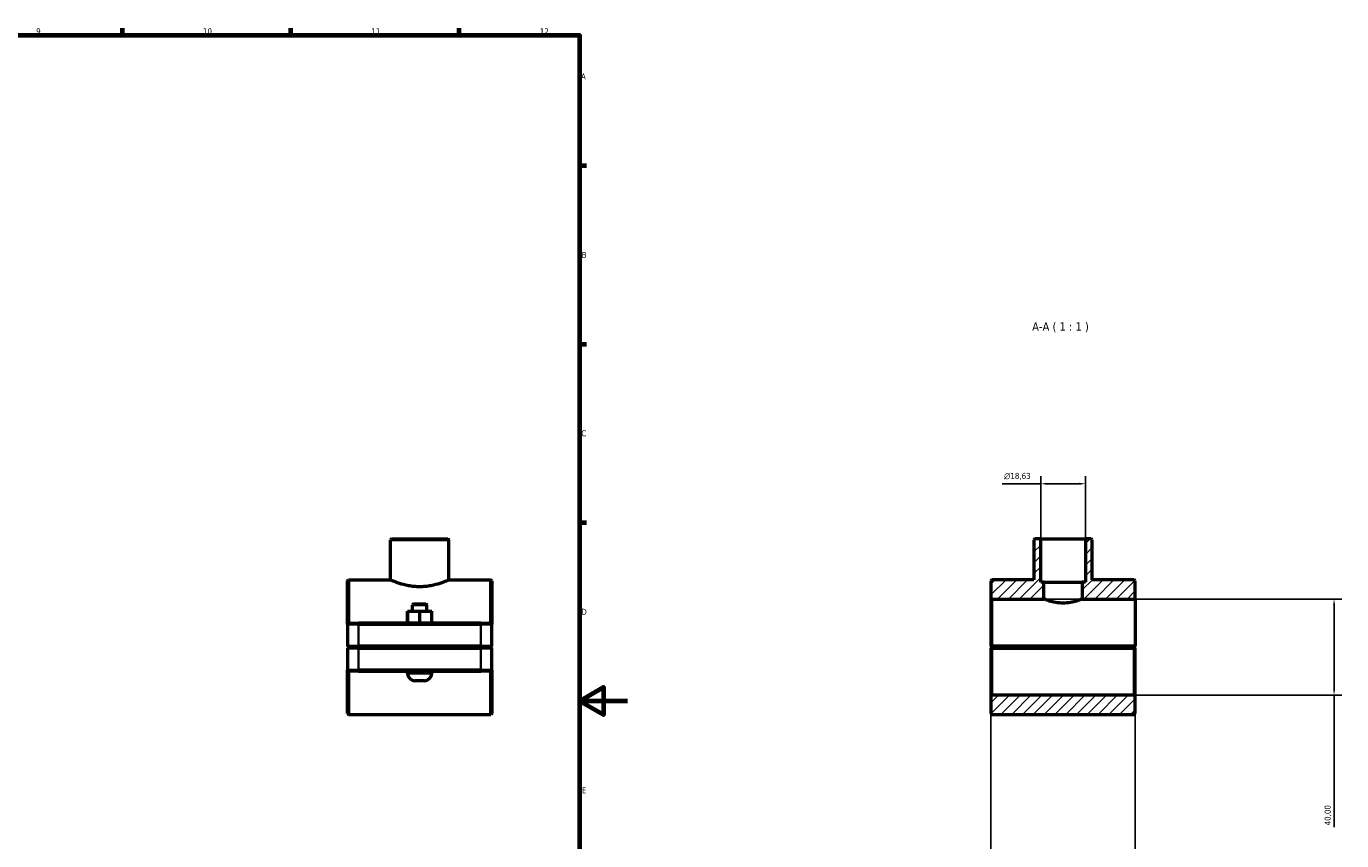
# Model space of a CAD drawing. Header units: millimetres. Extents: x 0 to 1138, y 0 to 1083.
# Tile 6 of 6: x 591 to 1138, y 239 to 578. Entities that reach past the tile are written whole.
import ezdxf

# ---------------------------------------------------------------- set-up
doc = ezdxf.new("R2010")
doc.units = ezdxf.units.MM
for name, color, linetype, lineweight in [('Border (ISO)', 7, 'Continuous', 70), ('Dimension (ISO)', 7, 'Continuous', 25), ('Hatch (ISO)', 7, 'Continuous', 18), ('Symbol (ISO)', 7, 'Continuous', 25), ('Visible (ISO)', 7, 'Continuous', 50), ('Visible Narrow (ISO)', 7, 'Continuous', 35)]:
    doc.layers.add(name, color=color, linetype=linetype, lineweight=lineweight)
doc.styles.add('Label Text (ISO)', font='tahoma.ttf')
doc.styles.add('Note Text (ISO)', font='tahoma.ttf')
doc.dimstyles.new('Default (ISO)', dxfattribs={"dimtxt": 2.5, "dimasz": 2.5, "dimexe": 3.175, "dimexo": 0, "dimgap": 0.762, "dimtad": 1, "dimrnd": 1e-08, "dimzin": 0, "dimtxsty": 'Note Text (ISO)', "dimcen": 0.09, "dimdle": 10, "dimclrd": 256, "dimclre": 256, "dimclrt": 232, "dimazin": 0, "dimtfac": 1.40208, "dimtmove": 0, "dimatfit": 3, "dimfxl": 1, "dimtolj": 1, "dimtzin": 0, "dimlwd": -1, "dimlwe": -1, "dimarcsym": 0})

# ---------------------------------------------------------------- blocks, each defined once
blk = doc.blocks.new('Borders Default Border')
at = {"layer": 'Border (ISO)'}
for p, q in [((630.75, 574), (630.75, 576.9)), ((700.83, 574), (700.83, 576.9)), ((770.92, 574), (770.92, 576.9)), ((821, 519.75), (823.9, 519.75)), ((821, 445.5), (823.9, 445.5)), ((821, 371.25), (823.9, 371.25))]:
    blk.add_line(p, q, dxfattribs=at)
at = {"layer": 'Border (ISO)', "flags": 128}
for points in [[(20, 20), (20, 574), (821, 574), (821, 20), (20, 20)], [(841, 297), (821, 297), (831, 302.77), (831, 291.23), (821, 297)]]:
    blk.add_lwpolyline(points, dxfattribs=at)
at = {"layer": 'Border (ISO)', "color": 232, "true_color": 0xca0064, "char_height": 2.5, "attachment_point": 7, "style": 'Note Text (ISO)'}
for s, insert in [('9', (594.88, 574.35)), ('10', (664.29, 574.35)), ('11', (734.37, 574.4)), ('12', (804.46, 574.4)), ('A', (821.59, 555.62)), ('B', (821.89, 481.37)), ('C', (821.73, 407.08)), ('D', (821.73, 332.88)), ('E', (821.94, 258.63))]:
    blk.add_mtext(s, dxfattribs=dict(at, insert=insert))
blk = doc.blocks.new('*D7')
at = {"layer": 'Defpoints', "color": 0, "transparency": 16777216}
for p in [(1012.91, 387.39), (1012.91, 364.43), (1031.55, 364.43)]:
    blk.add_point(p, dxfattribs=at)
at = {"layer": 'Dimension (ISO)', "transparency": 16777216}
for p, q in [((1012.91, 364.43), (1012.91, 390.57)), ((1031.55, 364.43), (1031.55, 390.57)), ((1012.91, 387.39), (996.93, 387.39)), ((1029.05, 387.39), (1015.41, 387.39))]:
    blk.add_line(p, q, dxfattribs=at)
for points in [[(1015.41, 387.81), (1015.41, 386.97), (1012.91, 387.39)], [(1029.05, 387.81), (1029.05, 386.97), (1031.55, 387.39)]]:
    blk.add_solid(points, dxfattribs=at)
at = {"layer": 'Dimension (ISO)', "color": 232, "true_color": 0xca0064, "transparency": 16777216, "insert": (997.69, 391.91), "char_height": 2.5, "attachment_point": 1, "style": 'Note Text (ISO)'}
blk.add_mtext('\\A1;\\fAIGDT|b0|i0;\\H2.5000;\\ln\\fTahoma|b0|i0;\\H2.5000;18,63', dxfattribs=at)
blk = doc.blocks.new('*D8')
at = {"layer": 'Defpoints', "color": 0, "transparency": 16777216}
for p in [(992.23, 319.88), (1052.23, 319.88), (992.23, 147.56)]:
    blk.add_point(p, dxfattribs=at)
at = {"layer": 'Dimension (ISO)', "transparency": 16777216}
for p, q in [((992.23, 319.88), (992.23, 144.39)), ((1052.23, 319.88), (1052.23, 144.39)), ((992.23, 147.56), (970.33, 147.56)), ((1049.73, 147.56), (994.73, 147.56))]:
    blk.add_line(p, q, dxfattribs=at)
for points in [[(994.73, 147.98), (994.73, 147.15), (992.23, 147.56)], [(1049.73, 147.98), (1049.73, 147.15), (1052.23, 147.56)]]:
    blk.add_solid(points, dxfattribs=at)
at = {"layer": 'Dimension (ISO)', "color": 232, "true_color": 0xca0064, "transparency": 16777216, "insert": (971.1, 151.5), "char_height": 2.5, "attachment_point": 1, "style": 'Note Text (ISO)'}
blk.add_mtext('\\A1;60,00', dxfattribs=at)
blk = doc.blocks.new('*D9')
at = {"layer": 'Defpoints', "color": 0, "transparency": 16777216}
for p in [(1014.23, 339.43), (1051.83, 299.43), (1135.01, 299.43)]:
    blk.add_point(p, dxfattribs=at)
at = {"layer": 'Dimension (ISO)', "transparency": 16777216}
for p, q in [((1014.23, 339.43), (1138.18, 339.43)), ((1135.01, 336.93), (1135.01, 301.93)), ((1051.83, 299.43), (1138.18, 299.43)), ((1135.01, 299.43), (1135.01, 244.49))]:
    blk.add_line(p, q, dxfattribs=at)
for points in [[(1134.59, 336.93), (1135.42, 336.93), (1135.01, 339.43)], [(1134.59, 301.93), (1135.42, 301.93), (1135.01, 299.43)]]:
    blk.add_solid(points, dxfattribs=at)
at = {"layer": 'Dimension (ISO)', "color": 232, "true_color": 0xca0064, "transparency": 16777216, "insert": (1131.07, 245.26), "char_height": 2.5, "attachment_point": 1, "rotation": 90, "style": 'Note Text (ISO)'}
blk.add_mtext('\\A1;40,00', dxfattribs=at)

msp = doc.modelspace()

# ---------------------------------------------------------------- hatches: boundary and pattern name
at = {"layer": 'Hatch (ISO)'}
h = msp.add_hatch(dxfattribs=at)
h.set_pattern_fill('ANSI31', color=256, scale=25.4, style=0)
h.set_pattern_definition([(45, (0, 0), (-2.245064, 2.245064), [])])
h.paths.add_polyline_path([(1052.23, 291.827), (1052.23, 299.027), (1051.83, 299.427), (992.63, 299.427), (992.23, 299.027), (992.23, 291.827), (992.63, 291.427), (1051.83, 291.427)])
h.paths.add_polyline_path([(1010.52, 364.427), (1010.12, 364.027), (1010.12, 347.427), (992.63, 347.427), (992.23, 347.027), (992.23, 339.827), (992.63, 339.427), (1014.23, 339.427), (1014.23, 346.427), (1012.915, 346.427), (1012.915, 364.427)])
h.paths.add_polyline_path([(1034.34, 364.027), (1033.94, 364.427), (1031.546, 364.427), (1031.546, 346.427), (1030.23, 346.427), (1030.23, 339.427), (1052.23, 339.427), (1052.23, 347.027), (1051.83, 347.427), (1034.34, 347.427)])

# ---------------------------------------------------------------- linework, layer by layer
at = {"layer": 'Visible (ISO)'}
for p, q in [((742.754, 364.427), (742.354, 364.027)), ((742.354, 347.427), (742.354, 364.027)), ((766.574, 364.027), (742.354, 364.027)), ((742.754, 364.427), (766.174, 364.427)), ((766.174, 364.427), (766.574, 364.027)), ((766.574, 347.427), (766.574, 364.027)), ((1010.52, 364.427), (1010.12, 364.027)), ((1010.12, 364.027), (1010.12, 347.427)), ((1012.915, 364.427), (1010.52, 364.427)), ((1012.915, 346.427), (1012.915, 364.427)), ((1012.915, 364.427), (1031.546, 364.427)), ((1033.94, 364.427), (1031.546, 364.427)), ((1031.546, 364.427), (1031.546, 346.427)), ((1034.34, 364.027), (1033.94, 364.427)), ((1034.34, 347.427), (1034.34, 364.027)), ((724.464, 347.027), (724.864, 347.427)), ((724.464, 329.027), (724.464, 347.027)), ((724.864, 347.427), (724.864, 329.427)), ((724.864, 347.427), (742.354, 347.427)), ((766.574, 347.427), (784.064, 347.427)), ((784.064, 329.427), (784.064, 347.427)), ((784.464, 347.027), (784.064, 347.427)), ((784.464, 347.027), (784.464, 329.027)), ((992.63, 347.427), (992.23, 347.027)), ((992.23, 347.027), (992.23, 339.827)), ((1010.12, 347.427), (992.63, 347.427)), ((1014.23, 346.427), (1012.915, 346.427)), ((1014.23, 339.427), (1014.23, 346.427)), ((1014.23, 346.427), (1030.23, 346.427)), ((1031.546, 346.427), (1030.23, 346.427)), ((1030.23, 346.427), (1030.23, 339.427)), ((1051.83, 347.427), (1034.34, 347.427)), ((1052.23, 347.027), (1051.83, 347.427)), ((1052.23, 339.427), (1052.23, 347.027)), ((992.23, 339.827), (992.63, 339.427)), ((992.23, 339.827), (992.23, 319.877)), ((992.63, 339.427), (1014.23, 339.427)), ((992.63, 319.877), (992.63, 339.427)), ((1030.23, 339.427), (1052.23, 339.427)), ((1052.23, 339.427), (1052.23, 319.877)), ((749.448, 334.427), (749.479, 334.427)), ((749.448, 329.427), (749.448, 334.427)), ((749.479, 334.427), (754.495, 334.427)), ((749.479, 329.427), (749.479, 334.427)), ((751.864, 337.427), (751.464, 337.027)), ((757.464, 337.027), (751.464, 337.027)), ((751.464, 334.427), (751.464, 337.027)), ((751.864, 337.427), (757.064, 337.427)), ((754.495, 334.427), (759.479, 334.427)), ((754.495, 329.427), (754.495, 334.427)), ((757.064, 337.427), (757.464, 337.027)), ((757.464, 334.427), (757.464, 337.027)), ((759.479, 329.427), (759.479, 334.427)), ((724.864, 329.427), (724.464, 329.027)), ((729.064, 329.027), (724.464, 329.027)), ((724.464, 329.027), (724.464, 319.877)), ((724.864, 329.427), (729.064, 329.427)), ((779.864, 329.427), (729.064, 329.427)), ((729.064, 329.027), (779.864, 329.027)), ((779.864, 329.427), (784.064, 329.427)), ((784.464, 329.027), (779.864, 329.027)), ((784.064, 329.427), (784.464, 329.027)), ((784.464, 319.877), (784.464, 329.027)), ((724.864, 319.477), (724.464, 319.877)), ((724.464, 319.877), (729.064, 319.877)), ((724.864, 319.377), (724.464, 318.977)), ((729.064, 318.977), (724.464, 318.977)), ((724.464, 318.977), (724.464, 309.827)), ((729.064, 319.477), (724.864, 319.477)), ((724.864, 319.377), (729.064, 319.377)), ((779.864, 319.877), (729.064, 319.877)), ((729.064, 319.477), (779.864, 319.477)), ((779.864, 319.377), (729.064, 319.377)), ((729.064, 318.977), (779.864, 318.977)), ((749.464, 319.377), (749.464, 319.477)), ((759.464, 319.377), (759.464, 319.477)), ((779.864, 319.877), (784.464, 319.877)), ((784.064, 319.477), (779.864, 319.477)), ((779.864, 319.377), (784.064, 319.377)), ((784.464, 318.977), (779.864, 318.977)), ((784.064, 319.477), (784.464, 319.877)), ((784.064, 319.377), (784.464, 318.977)), ((784.464, 309.827), (784.464, 318.977)), ((992.23, 318.977), (992.23, 299.027)), ((992.63, 319.477), (992.431, 319.677)), ((992.431, 319.178), (992.63, 319.377)), ((1052.23, 319.877), (992.63, 319.877)), ((992.63, 319.477), (1051.83, 319.477)), ((1051.83, 319.377), (992.63, 319.377)), ((992.63, 299.427), (992.63, 318.977)), ((992.63, 318.977), (1051.83, 318.977)), ((1017.23, 319.477), (1017.23, 319.377)), ((1027.23, 319.477), (1027.23, 319.377)), ((1052.23, 319.877), (1051.83, 319.477)), ((1051.83, 319.377), (1052.03, 319.178)), ((1051.83, 318.977), (1051.83, 299.427)), ((1052.23, 319.877), (1052.23, 319.877)), ((1052.23, 299.027), (1052.23, 318.977)), ((724.464, 291.827), (724.464, 309.827)), ((724.464, 309.827), (729.064, 309.827)), ((724.864, 309.427), (724.464, 309.827)), ((724.864, 309.427), (724.864, 291.427)), ((729.064, 309.427), (724.864, 309.427)), ((779.864, 309.827), (729.064, 309.827)), ((729.064, 309.427), (779.864, 309.427)), ((749.464, 308.427), (749.464, 309.427)), ((759.464, 308.427), (759.464, 309.427)), ((779.864, 309.827), (784.464, 309.827)), ((784.064, 309.427), (779.864, 309.427)), ((784.064, 309.427), (784.464, 309.827)), ((784.064, 291.427), (784.064, 309.427)), ((784.464, 309.827), (784.464, 291.827)), ((756.464, 305.427), (752.464, 305.427)), ((992.63, 299.427), (992.23, 299.027)), ((992.23, 299.027), (992.23, 291.827)), ((1051.83, 299.427), (992.63, 299.427)), ((1052.23, 299.027), (1051.83, 299.427)), ((1052.23, 291.827), (1052.23, 299.027)), ((724.464, 291.827), (724.864, 291.427)), ((724.864, 291.427), (784.064, 291.427)), ((784.464, 291.827), (784.064, 291.427)), ((992.23, 291.827), (992.63, 291.427)), ((992.63, 291.427), (1051.83, 291.427)), ((1051.83, 291.427), (1052.23, 291.827))]:
    msp.add_line(p, q, dxfattribs=at)
for centre, start, end in [((752.464, 308.427), 180, 270), ((756.464, 308.427), 270, 0)]:
    msp.add_arc(centre, 3, start, end, dxfattribs=at)
for points, knots in [([(742.354, 347.427), (742.354, 347.427), (742.666, 347.288), (743.908, 346.785), (744.837, 346.427), (746.965, 345.744), (748.313, 345.37), (750.545, 344.965), (751.324, 344.855), (752.897, 344.709), (753.692, 344.673), (754.464, 344.673)], [5.5547817, 5.5547817, 5.5547817, 5.5547817, 6.0173505, 6.0173505, 6.4799194, 6.4799194, 6.9431475, 6.9431475, 7.1747616, 7.1747616, 7.4063756, 7.4063756, 7.4063756, 7.4063756]), ([(754.464, 344.673), (755.236, 344.673), (756.03, 344.709), (757.604, 344.855), (758.382, 344.965), (760.614, 345.37), (761.962, 345.744), (764.09, 346.427), (765.019, 346.785), (766.262, 347.288), (766.574, 347.427), (766.574, 347.427)], [0, 0, 0, 0, 0.2316141, 0.2316141, 0.4632281, 0.4632281, 0.9264563, 0.9264563, 1.3890251, 1.3890251, 1.8515939, 1.8515939, 1.8515939, 1.8515939]), ([(1022.23, 337.758), (1021.213, 337.758), (1020.137, 337.851), (1018.17, 338.177), (1017.278, 338.403), (1015.87, 338.818), (1015.256, 339.036), (1014.436, 339.342), (1014.23, 339.427), (1014.23, 339.427)], [0, 0, 0, 0, 0.3052461, 0.3052461, 0.6104923, 0.6104923, 0.9154296, 0.9154296, 1.2203669, 1.2203669, 1.2203669, 1.2203669]), ([(1030.23, 339.427), (1030.23, 339.427), (1030.025, 339.342), (1029.205, 339.036), (1028.591, 338.818), (1027.183, 338.403), (1026.291, 338.177), (1024.324, 337.851), (1023.248, 337.758), (1022.23, 337.758)], [3.6611008, 3.6611008, 3.6611008, 3.6611008, 3.9660381, 3.9660381, 4.2709755, 4.2709755, 4.5762216, 4.5762216, 4.8814677, 4.8814677, 4.8814677, 4.8814677])]:
    msp.add_open_spline(points, degree=3, knots=knots, dxfattribs=at)
for points in [[(992.431, 319.677), (992.331, 319.777), (992.23, 319.877)], [(992.23, 318.977), (992.331, 319.078), (992.431, 319.178)], [(1052.03, 319.178), (1052.13, 319.078), (1052.23, 318.977)]]:
    msp.add_open_spline(points, degree=2, dxfattribs=at)
for points, weights in [([(992.431, 319.677), (992.532, 319.778), (992.63, 319.877)], [1.00580035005, 1.00874037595, 1.01163803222]), ([(992.63, 318.977), (992.532, 319.077), (992.431, 319.178)], [1.01163803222, 1.00874037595, 1.00580035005]), ([(1052.03, 319.178), (1051.929, 319.077), (1051.83, 318.977)], [1.00580035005, 1.00874037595, 1.01163803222])]:
    msp.add_rational_spline(points, weights, degree=2, dxfattribs=at)
at = {"layer": 'Visible Narrow (ISO)'}
for p, q in [((729.064, 329.407), (729.064, 329.047)), ((729.064, 320.335), (729.064, 328.57)), ((779.864, 329.407), (779.864, 329.047)), ((779.864, 328.57), (779.864, 320.335)), ((729.064, 319.497), (729.064, 319.857)), ((729.064, 319.357), (729.064, 318.997)), ((729.064, 310.285), (729.064, 318.52)), ((779.864, 319.497), (779.864, 319.857)), ((779.864, 319.357), (779.864, 318.997)), ((779.864, 318.52), (779.864, 310.285)), ((729.064, 309.447), (729.064, 309.807)), ((749.525, 308.427), (759.402, 308.427)), ((779.864, 309.447), (779.864, 309.807))]:
    msp.add_line(p, q, dxfattribs=at)

# ---------------------------------------------------------------- block references
msp.add_blockref('Borders Default Border', (0, 0))

# ---------------------------------------------------------------- texts
at = {"layer": 'Symbol (ISO)', "insert": (1009.368, 450.427), "char_height": 3.5, "attachment_point": 7, "style": 'Label Text (ISO)'}
msp.add_mtext('A-A ( 1 : 1 )', dxfattribs=at)

# ---------------------------------------------------------------- dimensions: what is measured, and where the dimension line sits
at = {"layer": 'Dimension (ISO)'}
dim = msp.add_linear_dim(base=(1012.915, 387.391), p1=(1031.546, 364.427), p2=(1012.915, 364.427), angle=180, text='\\fAIGDT|b0|i0;\\H2.5000;\\ln\\fTahoma|b0|i0;\\H2.5000;<>', dimstyle='Default (ISO)', override={"dimdec": 2, "dimtp": 0, "dimtm": 0, "dimtdec": 2, "dimtofl": 0, "dimatfit": 2}, dxfattribs=at)
dim.commit()
dim.dimension.update_dxf_attribs({"geometry": '*D7', "text_midpoint": (1003.218, 387.391), "dimtype": 160})
dim = msp.add_linear_dim(base=(1135.006, 299.427), p1=(1014.23, 339.427), p2=(1051.83, 299.427), angle=270, dimstyle='Default (ISO)', override={"dimdec": 2, "dimtp": 0, "dimtm": 0, "dimtdec": 2, "dimtofl": 0, "dimatfit": 2}, dxfattribs=at)
dim.commit()
dim.dimension.update_dxf_attribs({"geometry": '*D9', "text_midpoint": (1135.006, 249.427), "dimtype": 160})
dim = msp.add_linear_dim(base=(992.23, 147.562), p1=(1052.23, 319.877), p2=(992.23, 319.877), dimstyle='Default (ISO)', override={"dimdec": 2, "dimtp": 0, "dimtm": 0, "dimtdec": 2, "dimtofl": 0, "dimatfit": 2}, dxfattribs=at)
dim.commit()
dim.dimension.update_dxf_attribs({"geometry": '*D8', "text_midpoint": (975.23, 147.562), "dimtype": 160})

doc.saveas('drawing.dxf')
